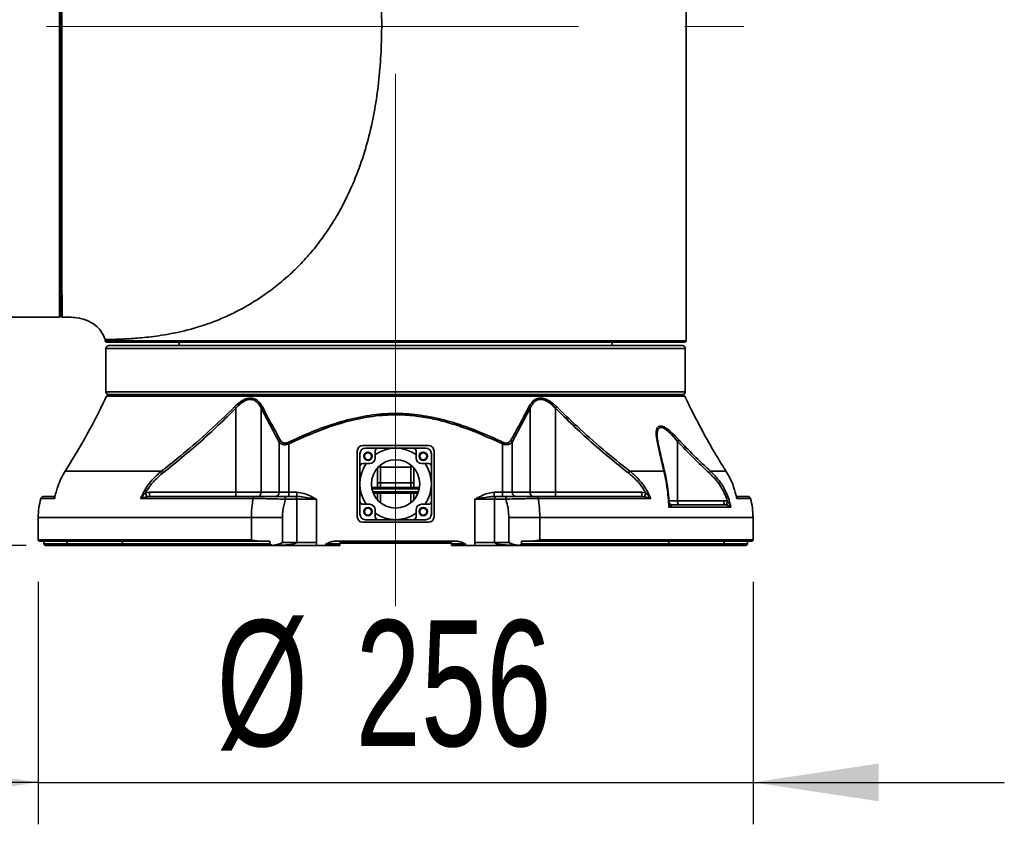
# Model space of a CAD drawing. Header units: millimetres. Extents: x 3 to 614, y 2 to 209.
# Tile 4 of 57: x 68 to 91, y 37 to 56. Entities that reach past the tile are written whole.
import ezdxf

# ---------------------------------------------------------------- set-up
doc = ezdxf.new("R2010")
doc.units = ezdxf.units.MM
doc.linetypes.add('CENTERX2', pattern=[20.32, 12.7, -2.54, 2.54, -2.54])
doc.layers.add('尺寸线', color=5, linetype='Continuous')
doc.styles.add('SLDTEXTSTYLE1', font='TXT', dxfattribs={"width": 0.7})
doc.dimstyles.new('SLDDIMSTYLE0', dxfattribs={"dimtxt": 3, "dimasz": 3, "dimexe": 0, "dimexo": 0.0625, "dimgap": 0.75, "dimtad": 2, "dimdec": 3, "dimlfac": 15, "dimrnd": 1e-09, "dimzin": 12, "dimdsep": 46, "dimtxsty": 'SLDTEXTSTYLE1', "dimsah": 1, "dimcen": 0.09, "dimadec": 0, "dimazin": 3, "dimtfac": 1, "dimtdec": 3, "dimtmove": 0, "dimatfit": 0, "dimfxl": 1, "dimfrac": 2, "dimtolj": 1, "dimtzin": 12, "dimarcsym": 0})

# ---------------------------------------------------------------- blocks, each defined once
blk = doc.blocks.new('_D')
at = {"layer": '尺寸线', "transparency": 16777216}
for p, q in [((38.28, 56.039), (38.28, 62.039)), ((46.926, 56.039), (37.28, 56.039)), ((38.28, 43.659), (38.28, 56.039)), ((67.761, 43.659), (37.28, 43.659)), ((38.28, 43.659), (38.28, 37.659))]:
    blk.add_line(p, q, dxfattribs=at)
for points in [[(38.28, 56.039), (38.73, 59.039), (37.83, 59.039)], [(38.28, 43.659), (37.83, 40.659), (38.73, 40.659)]]:
    blk.add_solid(points, dxfattribs=at)
at = {"layer": '尺寸线', "transparency": 16777216, "insert": (34.413, 45.484), "char_height": 3, "attachment_point": 1, "rotation": 90, "style": 'SLDTEXTSTYLE1'}
blk.add_mtext('185.7', dxfattribs=at)
blk = doc.blocks.new('_D_1')
at = {"layer": '尺寸线', "transparency": 16777216}
for p, q in [((76.581, 66.929), (76.581, 72.597)), ((58.981, 71.597), (52.981, 71.597)), ((58.981, 71.597), (76.581, 71.597)), ((76.581, 71.597), (82.581, 71.597))]:
    blk.add_line(p, q, dxfattribs=at)
for points in [[(58.981, 71.597), (55.981, 72.047), (55.981, 71.147)], [(76.581, 71.597), (79.581, 71.147), (79.581, 72.047)]]:
    blk.add_solid(points, dxfattribs=at)
at = {"layer": '尺寸线', "transparency": 16777216, "insert": (65.162, 75.464), "char_height": 3, "attachment_point": 1, "style": 'SLDTEXTSTYLE1'}
blk.add_mtext('264', dxfattribs=at)
blk = doc.blocks.new('_D_10')
at = {"layer": '尺寸线', "transparency": 16777216}
for p, q in [((68.048, 42.792), (68.048, 37.004)), ((85.114, 42.792), (85.114, 37.004)), ((68.048, 38.004), (62.048, 38.004)), ((68.048, 38.004), (85.114, 38.004)), ((85.114, 38.004), (91.114, 38.004))]:
    blk.add_line(p, q, dxfattribs=at)
for points in [[(68.048, 38.004), (65.048, 38.454), (65.048, 37.554)], [(85.114, 38.004), (88.114, 37.554), (88.114, 38.454)]]:
    blk.add_solid(points, dxfattribs=at)
at = {"layer": '尺寸线', "transparency": 16777216, "char_height": 3, "attachment_point": 1, "style": 'SLDTEXTSTYLE1'}
for s, insert in [('%%c', (72.304, 41.871)), ('256', (75.621, 41.871))]:
    blk.add_mtext(s, dxfattribs=dict(at, insert=insert))

msp = doc.modelspace()

# ---------------------------------------------------------------- linework, layer by layer
at = {"color": 7, "linetype": 'Continuous', "lineweight": 35}
for p, q in [((68.574427, 62.785026), (68.574427, 49.185391)), ((68.581093, 49.140062), (68.581093, 62.938754)), ((68.554427, 49.105391), (68.554427, 62.281141)), ((68.56776, 62.269137), (68.56776, 49.118724)), ((83.514427, 48.538724), (83.514427, 56.440789)), ((68.56776, 49.185391), (68.574427, 49.185391)), ((68.574427, 49.305391), (68.581093, 49.305391)), ((66.814427, 49.105391), (68.554427, 49.105391)), ((69.64776, 48.572057), (69.64776, 48.538724)), ((69.64776, 48.538724), (76.581093, 48.538724)), ((76.581093, 48.505391), (69.681093, 48.505391)), ((71.414427, 48.505391), (71.414427, 48.425391)), ((76.581093, 48.538724), (83.514427, 48.538724)), ((83.481093, 48.505391), (76.581093, 48.505391)), ((81.74776, 48.425391), (81.74776, 48.505391)), ((69.664427, 48.358724), (69.664427, 47.325391)), ((83.49776, 48.358724), (69.664427, 48.358724)), ((69.731093, 48.425391), (83.431093, 48.425391)), ((83.49776, 47.325391), (83.49776, 48.358724)), ((69.664427, 47.325391), (83.49776, 47.325391)), ((83.431093, 47.258724), (69.731093, 47.258724)), ((76.581093, 47.22195), (69.679669, 47.22195)), ((83.482518, 47.22195), (76.581093, 47.22195)), ((83.507848, 47.171726), (83.508571, 47.170152)), ((83.508621, 47.170175), (83.508561, 47.170305)), ((72.732442, 46.960538), (72.764427, 46.928554)), ((72.764427, 44.925391), (72.764427, 46.928554)), ((73.797502, 46.12374), (73.370644, 46.928554)), ((73.370644, 44.925391), (73.370644, 46.928554)), ((79.791542, 46.928554), (79.364684, 46.12374)), ((79.791542, 44.925391), (79.791542, 46.928554)), ((80.429744, 46.960538), (80.39776, 46.928554)), ((80.39776, 44.925391), (80.39776, 46.928554)), ((73.797502, 44.925391), (73.797502, 46.12374)), ((74.010009, 46.116465), (74.028442, 46.077729)), ((79.152178, 46.116465), (79.133744, 46.077729)), ((79.364684, 46.12374), (79.364684, 44.925391)), ((83.31275, 46.141002), (83.31275, 44.725391)), ((74.028442, 46.077729), (74.028442, 44.925391)), ((75.664427, 45.908724), (75.664427, 44.342057)), ((75.72776, 45.845391), (75.72776, 45.545391)), ((77.364427, 46.042057), (75.79776, 46.042057)), ((76.161093, 45.978724), (75.861093, 45.978724)), ((76.094427, 45.826342), (76.094427, 45.912057)), ((76.581093, 45.978724), (76.161093, 45.978724)), ((77.001093, 45.978724), (76.581093, 45.978724)), ((77.001093, 45.978724), (77.301093, 45.978724)), ((77.06776, 45.826342), (77.06776, 45.912057)), ((77.434427, 45.845391), (77.434427, 45.545391)), ((77.49776, 44.342057), (77.49776, 45.908724)), ((79.133744, 44.925391), (79.133744, 46.077729)), ((75.794427, 45.612057), (75.880141, 45.612057)), ((75.880141, 45.612057), (75.961093, 45.612057)), ((76.094427, 45.745391), (76.094427, 45.826342)), ((77.06776, 45.745391), (77.06776, 45.826342)), ((77.282045, 45.612057), (77.201093, 45.612057)), ((77.36776, 45.612057), (77.282045, 45.612057)), ((68.693237, 45.430915), (70.990097, 45.430915)), ((70.990097, 45.430915), (71.024474, 45.386694)), ((75.72776, 45.545391), (75.72776, 45.125391)), ((76.217652, 45.559667), (76.217633, 45.528267)), ((76.217633, 45.528267), (76.944554, 45.528267)), ((76.944554, 45.528267), (76.944532, 45.563769)), ((77.434427, 45.125391), (77.434427, 45.545391)), ((82.17209, 45.430915), (82.137713, 45.386694)), ((82.17209, 45.430915), (82.986236, 45.430915)), ((83.011832, 45.404343), (83.008792, 45.416727)), ((84.097266, 45.430915), (84.46895, 45.430915)), ((76.14776, 45.151143), (76.218818, 45.151143)), ((76.14776, 45.038724), (76.14776, 45.151143)), ((76.943369, 45.151143), (76.218818, 45.151143)), ((76.218818, 45.151143), (76.218818, 45.038724)), ((76.943369, 45.151143), (77.014427, 45.151143)), ((76.943369, 45.038724), (76.943369, 45.151143)), ((77.014427, 45.151143), (77.014427, 45.038724)), ((70.609566, 44.911825), (70.70339, 44.925391)), ((70.637417, 44.819964), (70.609566, 44.911825)), ((70.70339, 44.825391), (70.70339, 44.925391)), ((70.70339, 44.925391), (72.764427, 44.925391)), ((72.764427, 44.825391), (72.764427, 44.925391)), ((72.764427, 44.925391), (73.370644, 44.925391)), ((73.370644, 44.925391), (73.797502, 44.925391)), ((73.797502, 44.925391), (74.028442, 44.925391)), ((74.028442, 44.825391), (74.028442, 44.925391)), ((74.028442, 44.925391), (74.225094, 44.925391)), ((74.225094, 44.825391), (74.225094, 44.925391)), ((75.72776, 45.125391), (75.72776, 44.705391)), ((76.010976, 45.038724), (77.15121, 45.038724)), ((77.145136, 45.005391), (76.01705, 45.005391)), ((76.035474, 44.938724), (77.126712, 44.938724)), ((77.114145, 44.905391), (76.048041, 44.905391)), ((76.14776, 44.744909), (76.14776, 44.905391)), ((76.218818, 44.905391), (76.218818, 44.676725)), ((76.943369, 44.676725), (76.943369, 44.905391)), ((77.014427, 44.905391), (77.014427, 44.744909)), ((77.434427, 44.705391), (77.434427, 45.125391)), ((78.937092, 44.825391), (78.937092, 44.925391)), ((78.937092, 44.925391), (79.133744, 44.925391)), ((79.133744, 44.825391), (79.133744, 44.925391)), ((79.133744, 44.925391), (79.364684, 44.925391)), ((79.364684, 44.925391), (79.791542, 44.925391)), ((79.791542, 44.925391), (80.39776, 44.925391)), ((80.39776, 44.825391), (80.39776, 44.925391)), ((80.39776, 44.925391), (82.458797, 44.925391)), ((82.458797, 44.825391), (82.458797, 44.925391)), ((82.458797, 44.925391), (82.552621, 44.911825)), ((82.524769, 44.819964), (82.552621, 44.911825)), ((68.436625, 44.77678), (68.110049, 44.77678)), ((68.174225, 44.825391), (68.436857, 44.825391)), ((68.428149, 44.819964), (68.436857, 44.825391)), ((68.436857, 44.825391), (68.441575, 44.825539)), ((73.177555, 44.77678), (70.491519, 44.77678)), ((70.70339, 44.825391), (70.637417, 44.819964)), ((70.70339, 44.825391), (73.20334, 44.825391)), ((73.90629, 44.825391), (74.172024, 44.825391)), ((74.219164, 44.758724), (73.953431, 44.758724)), ((74.172024, 44.825391), (74.225094, 44.825391)), ((74.219164, 43.725391), (74.219164, 44.758724)), ((74.690569, 44.758724), (74.219164, 44.758724)), ((74.690569, 44.758724), (74.690569, 43.725391)), ((75.72776, 44.405391), (75.72776, 44.705391)), ((77.434427, 44.405391), (77.434427, 44.705391)), ((78.943022, 44.758724), (78.471618, 44.758724)), ((78.471618, 43.725391), (78.471618, 44.758724)), ((78.937092, 44.825391), (78.90566, 44.822952)), ((78.937092, 44.825391), (78.990162, 44.825391)), ((78.943022, 44.758724), (78.943022, 43.725391)), ((79.208756, 44.758724), (78.943022, 44.758724)), ((78.990162, 44.825391), (79.255896, 44.825391)), ((79.958847, 44.825391), (82.458797, 44.825391)), ((82.670667, 44.77678), (79.984631, 44.77678)), ((82.524769, 44.819964), (82.458797, 44.825391)), ((83.105917, 44.725391), (83.31275, 44.725391)), ((83.113245, 44.684068), (83.112745, 44.690641)), ((83.31275, 44.725391), (84.416121, 44.725391)), ((84.72533, 44.825391), (84.721823, 44.825473)), ((84.72533, 44.825391), (84.987962, 44.825391)), ((84.72533, 44.825391), (84.734037, 44.819964)), ((85.052137, 44.77678), (84.725562, 44.77678)), ((75.794427, 44.638724), (75.880141, 44.638724)), ((75.880141, 44.638724), (75.961093, 44.638724)), ((76.094427, 44.505391), (76.094427, 44.424439)), ((77.06776, 44.505391), (77.06776, 44.424439)), ((77.282045, 44.638724), (77.201093, 44.638724)), ((77.36776, 44.638724), (77.282045, 44.638724)), ((84.583208, 44.568446), (83.104078, 44.568446)), ((83.187869, 44.625391), (84.446191, 44.625391)), ((68.04776, 44.325391), (68.04776, 43.792057)), ((68.04776, 44.325391), (73.138057, 44.325391)), ((73.878449, 44.325391), (73.138057, 44.325391)), ((73.138057, 43.792057), (73.138057, 44.325391)), ((73.878449, 44.325391), (73.878449, 43.725391)), ((75.79776, 44.208724), (77.364427, 44.208724)), ((76.161093, 44.272057), (75.861093, 44.272057)), ((76.094427, 44.424439), (76.094427, 44.338724)), ((76.161093, 44.272057), (76.581093, 44.272057)), ((76.581093, 44.272057), (77.001093, 44.272057)), ((77.001093, 44.272057), (77.301093, 44.272057)), ((77.06776, 44.424439), (77.06776, 44.338724)), ((79.283738, 43.725391), (79.283738, 44.325391)), ((79.283738, 44.325391), (80.024129, 44.325391)), ((80.024129, 44.325391), (80.024129, 43.792057)), ((80.024129, 44.325391), (85.114427, 44.325391)), ((85.114427, 43.792057), (85.114427, 44.325391)), ((68.04776, 43.792057), (73.138057, 43.792057)), ((73.350591, 43.758724), (68.081093, 43.758724)), ((68.181093, 43.758724), (68.181093, 43.692057)), ((73.574042, 43.758724), (73.350591, 43.758724)), ((73.574042, 43.692057), (73.574042, 43.758724)), ((78.026652, 43.758724), (75.135535, 43.758724)), ((79.588145, 43.758724), (79.588145, 43.692057)), ((79.811596, 43.758724), (79.588145, 43.758724)), ((85.081093, 43.758724), (79.811596, 43.758724)), ((80.024129, 43.792057), (85.114427, 43.792057)), ((84.981093, 43.692057), (84.981093, 43.758724)), ((68.181093, 43.692057), (68.214427, 43.658724)), ((68.181093, 43.692057), (68.732041, 43.692057)), ((68.76128, 43.658724), (68.214427, 43.658724)), ((68.732041, 43.692057), (68.76128, 43.658724)), ((70.065374, 43.692057), (68.732041, 43.692057)), ((68.76128, 43.658724), (70.094614, 43.658724)), ((70.094614, 43.658724), (70.065374, 43.692057)), ((70.065374, 43.692057), (73.574042, 43.692057)), ((73.626041, 43.658724), (70.094614, 43.658724)), ((73.626233, 43.658724), (73.574042, 43.692057)), ((73.626041, 43.658724), (73.626233, 43.658724)), ((73.653479, 43.658724), (73.626041, 43.658724)), ((73.878449, 43.725391), (74.219164, 43.725391)), ((74.690569, 43.725391), (74.219164, 43.725391)), ((74.914427, 43.658724), (74.686275, 43.658724)), ((74.914427, 43.658724), (74.914427, 43.692057)), ((75.24776, 43.692057), (74.914427, 43.692057)), ((75.24776, 43.658724), (74.914427, 43.658724)), ((75.24776, 43.692057), (75.24776, 43.658724)), ((77.911356, 43.712057), (75.250831, 43.712057)), ((75.256692, 43.725391), (77.905495, 43.725391)), ((78.24776, 43.692057), (77.914427, 43.692057)), ((77.914427, 43.658724), (77.914427, 43.692057)), ((78.24776, 43.658724), (77.914427, 43.658724)), ((78.24776, 43.692057), (78.24776, 43.658724)), ((78.475912, 43.658724), (78.24776, 43.658724)), ((78.943022, 43.725391), (78.471618, 43.725391)), ((78.943022, 43.725391), (79.283738, 43.725391)), ((79.536145, 43.658724), (79.508707, 43.658724)), ((79.588145, 43.692057), (79.535954, 43.658724)), ((79.535954, 43.658724), (79.536145, 43.658724)), ((83.067573, 43.658724), (79.536145, 43.658724)), ((79.588145, 43.692057), (83.096812, 43.692057)), ((83.096812, 43.692057), (83.067573, 43.658724)), ((83.067573, 43.658724), (84.400906, 43.658724)), ((84.430146, 43.692057), (83.096812, 43.692057)), ((84.400906, 43.658724), (84.430146, 43.692057)), ((84.94776, 43.658724), (84.400906, 43.658724)), ((84.430146, 43.692057), (84.981093, 43.692057)), ((84.94776, 43.658724), (84.981093, 43.692057))]:
    msp.add_line(p, q, dxfattribs=at)
at = {"color": 7, "linetype": 'Continuous', "lineweight": 35, "flags": 128}
for points in [[(73.177555, 44.77678), (73.179063, 44.786898), (73.181208, 44.796278), (73.183933, 44.804674), (73.187166, 44.811866), (73.190823, 44.817665), (73.194809, 44.821919), (73.199017, 44.824517), (73.20334, 44.825391)], [(79.984631, 44.77678), (79.983123, 44.786898), (79.980978, 44.796278), (79.978254, 44.804674), (79.97502, 44.811866), (79.971363, 44.817665), (79.967378, 44.821919), (79.963169, 44.824517), (79.958847, 44.825391)], [(83.31275, 44.725391), (83.313328, 44.705882), (83.315039, 44.687122), (83.317818, 44.669834), (83.321558, 44.65468), (83.326115, 44.642244), (83.331314, 44.633003), (83.336955, 44.627312), (83.342821, 44.625391)], [(84.416121, 44.725391), (84.416698, 44.705882), (84.41841, 44.687122), (84.421188, 44.669834), (84.424928, 44.65468), (84.429485, 44.642244), (84.434684, 44.633003), (84.440325, 44.627312), (84.446191, 44.625391)], [(84.734037, 44.819964), (84.721869, 44.825446), (84.720406, 44.826308)]]:
    msp.add_lwpolyline(points, dxfattribs=at)
at = {"color": 7, "linetype": 'Continuous', "lineweight": 35}
for centre, radius in [((75.921127, 45.785357), 0.1), ((75.921127, 45.785357), 0.083333), ((77.24106, 45.785357), 0.1), ((77.24106, 45.785357), 0.083333), ((76.581093, 45.125391), 0.576667), ((75.921127, 44.465424), 0.1), ((75.921127, 44.465424), 0.083333), ((77.24106, 44.465424), 0.1), ((77.24106, 44.465424), 0.083333)]:
    msp.add_circle(centre, radius, dxfattribs=at)
for centre, radius, start, end in [((68.614427, 49.140088), 0.033333, 179.9109819, 272.0201227), ((68.554427, 49.118724), 0.013333, 270, 360), ((69.681093, 48.538724), 0.033333, 180, 270), ((83.481093, 48.538724), 0.033333, 270, 0), ((69.731093, 48.358724), 0.066667, 90, 180), ((83.431093, 48.358724), 0.066667, 0, 90), ((69.731093, 47.325391), 0.066667, 180, 270), ((69.739258, 47.192057), 0.066667, 90, 153.3595392), ((83.422929, 47.192057), 0.066667, 26.6404608, 90), ((83.431093, 47.325391), 0.066667, 270, 0), ((62.23102, 50.958537), 8.333333, 332.9733227, 333.3595392), ((90.931166, 50.958537), 8.333333, 206.6404608, 207.0275223), ((73.44367, 46.888378), 0.083348, 120.0296611, 151.1822173), ((79.718516, 46.888378), 0.083348, 28.8177827, 59.9703389), ((73.874616, 46.085507), 0.086072, 117.1251383, 153.6275482), ((79.287571, 46.085507), 0.086072, 26.3724518, 62.8748617), ((82.803935, 46.145824), 0.03709, 11.9037809, 64.2657003), ((82.80864, 46.148221), 0.032022, 346.9708428, 9.4437957), ((83.222755, 46.239466), 0.133396, 312.4268294, 333.1589998), ((75.79776, 45.908724), 0.133333, 90, 180), ((75.861093, 45.845391), 0.133333, 90, 180), ((76.581093, 45.125391), 0.853333, 55.2279798, 124.7720202), ((76.161093, 45.912057), 0.066667, 90, 180), ((77.001093, 45.912057), 0.066667, 0, 90), ((77.301093, 45.845391), 0.133333, 0, 90), ((77.364427, 45.908724), 0.133333, 0, 90), ((76.581093, 45.125391), 0.853333, 145.2279798, 214.7720202), ((75.794427, 45.545391), 0.066667, 90, 180), ((75.961093, 45.745391), 0.133333, 270, 0), ((77.201093, 45.745391), 0.133333, 180, 270), ((76.581093, 45.125391), 0.853333, 325.2279798, 34.7720202), ((77.36776, 45.545391), 0.066667, 0, 90), ((76.213733, 45.614786), 0.086606, 244.6827258, 272.5807035), ((76.948453, 45.614786), 0.086606, 267.4192965, 295.3172742), ((82.969973, 45.390745), 0.043337, 18.1714556, 67.9594403), ((82.975268, 45.393845), 0.037362, 348.9659563, 16.1866791), ((83.990179, 45.46443), 0.112209, 316.1497861, 342.6216119), ((73.276825, 44.919141), 0.094027, 274.4019497, 3.811261), ((73.703683, 44.919141), 0.094027, 274.4019497, 3.811261), ((79.458504, 44.919141), 0.094027, 176.188739, 265.5980503), ((79.885362, 44.919141), 0.094027, 176.188739, 265.5980503), ((69.714427, 44.325391), 1.666667, 164.286139, 180), ((68.174225, 44.758724), 0.066667, 90, 164.286139), ((73.894505, 44.767057), 0.059512, 351.950533, 78.5782463), ((74.160239, 44.767057), 0.059512, 351.950533, 78.5782463), ((75.794427, 44.705391), 0.066667, 180, 270), ((77.36776, 44.705391), 0.066667, 270, 0), ((79.001948, 44.767057), 0.059512, 101.4217537, 188.049467), ((79.267682, 44.767057), 0.059512, 101.4217537, 188.049467), ((84.620941, 44.648616), 0.129621, 152.562423, 193.4022483), ((84.987962, 44.758724), 0.066667, 15.713861, 90), ((83.44776, 44.325391), 1.666667, 360, 15.713861), ((75.961093, 44.505391), 0.133333, 0, 90), ((77.201093, 44.505391), 0.133333, 90, 180), ((83.196523, 44.702575), 0.086974, 211.0491583, 254.9821134), ((75.79776, 44.342057), 0.133333, 180, 270), ((75.861093, 44.405391), 0.133333, 180, 270), ((76.581093, 45.125391), 0.853333, 235.2279798, 304.7720202), ((76.161093, 44.338724), 0.066667, 180, 270), ((77.001093, 44.338724), 0.066667, 270, 0), ((77.301093, 44.405391), 0.133333, 270, 0), ((77.364427, 44.342057), 0.133333, 270, 0), ((68.081093, 43.792057), 0.033333, 180, 270), ((75.314427, 43.692057), 0.066667, 90, 180), ((77.84776, 43.692057), 0.066667, 0, 90), ((85.081093, 43.792057), 0.033333, 270, 360)]:
    msp.add_arc(centre, radius, start, end, dxfattribs=at)
for centre, major_axis, ratio, start_param, end_param in [((73.653479, 43.725391), (0.565685, 0), 0.11785113, 4.71238898, 6.283185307), ((73.653479, 43.725391), (-1.03709, 0), 0.707106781, 3.050557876, 3.141592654), ((79.508707, 43.725391), (-1.03709, 0), 0.707106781, 0, 0.091034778), ((79.508707, 43.725391), (0.565685, 0), 0.11785113, 3.141592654, 4.71238898)]:
    msp.add_ellipse(centre, major_axis=major_axis, ratio=ratio, start_param=start_param, end_param=end_param, dxfattribs=at)
for points, knots in [([(68.614362, 62.971092), (68.614381, 62.962341), (68.614419, 62.944643), (68.614754, 62.805421), (68.61518, 62.58511), (68.615318, 62.283955), (68.614805, 61.90615), (68.613603, 61.452626), (68.612517, 60.93094), (68.612132, 60.347209), (68.612571, 59.706773), (68.613135, 59.020048), (68.613696, 58.295755), (68.614092, 57.542084), (68.614381, 56.769621), (68.614488, 55.988892), (68.614323, 55.209862), (68.613908, 54.442272), (68.613326, 53.694827), (68.612596, 52.977956), (68.611935, 52.299611), (68.611504, 51.666129), (68.611785, 51.088168), (68.612637, 50.571606), (68.613671, 50.12379), (68.61441, 49.752774), (68.614847, 49.460479), (68.615112, 49.266525), (68.615339, 49.155106), (68.615484, 49.111632), (68.615503, 49.107939), (68.615509, 49.106746)], [0, 0, 0, 0, 0.035700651, 0.072195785, 0.10781516, 0.143546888, 0.179168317, 0.214928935, 0.250803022, 0.286560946, 0.322402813, 0.358360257, 0.394203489, 0.430068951, 0.466049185, 0.5019151, 0.537639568, 0.573476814, 0.609200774, 0.644849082, 0.680609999, 0.716257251, 0.752131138, 0.788121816, 0.823997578, 0.859854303, 0.895825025, 0.93168117, 0.95925496, 0.986828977, 1, 1, 1, 1]), ([(69.64776, 48.572057), (69.647765, 48.572057), (69.64785, 48.572057), (69.651698, 48.57206), (69.663913, 48.572074), (69.679942, 48.572102), (69.704961, 48.57221), (69.746706, 48.572503), (69.806065, 48.57325), (69.874832, 48.57458), (69.953897, 48.57669), (70.042613, 48.579869), (70.162639, 48.585375), (70.317455, 48.59473), (70.517768, 48.611205), (70.741316, 48.635268), (70.988002, 48.669335), (71.256877, 48.71631), (71.544566, 48.778866), (71.848747, 48.860583), (72.168588, 48.966734), (72.498464, 49.09975), (72.835093, 49.261746), (73.172021, 49.452759), (73.503983, 49.671989), (73.827793, 49.919652), (74.139778, 50.195449), (74.435317, 50.497253), (74.711427, 50.824489), (74.965266, 51.17494), (75.232973, 51.604911), (75.4985, 52.122258), (75.740916, 52.724865), (75.932446, 53.349202), (76.07316, 53.979086), (76.171008, 54.624802), (76.228935, 55.271902), (76.25182, 55.927705), (76.244875, 56.584408), (76.204795, 57.234374), (76.126652, 57.884521), (76.007271, 58.520246), (75.838916, 59.155697), (75.617834, 59.772975), (75.362464, 60.34227), (75.157422, 60.684804), (75.064928, 60.83932)], [0, 0, 0, 0, 0.000914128, 0.014543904, 0.025058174, 0.032456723, 0.043025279, 0.058965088, 0.074383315, 0.088745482, 0.102399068, 0.117155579, 0.130700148, 0.152925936, 0.174474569, 0.195600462, 0.217748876, 0.239407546, 0.260677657, 0.282685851, 0.304169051, 0.325742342, 0.347693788, 0.369275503, 0.390608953, 0.412220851, 0.43373294, 0.455169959, 0.476767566, 0.498478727, 0.520146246, 0.552490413, 0.585031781, 0.61667741, 0.649490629, 0.68087867, 0.713683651, 0.745995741, 0.77836995, 0.81125781, 0.842732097, 0.875636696, 0.90732591, 0.940347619, 0.973091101, 1, 1, 1, 1]), ([(68.615378, 49.10384), (68.733273, 49.104351), (68.936181, 49.10523), (69.210607, 49.034769), (69.405641, 48.926584), (69.560031, 48.771831), (69.615591, 48.645311), (69.64776, 48.572057)], [0, 0, 0, 0, 0.281594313, 0.484647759, 0.671791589, 0.80996949, 1, 1, 1, 1]), ([(69.654341, 47.171731), (69.653208, 47.169261), (69.650502, 47.163361), (69.617493, 47.091563), (69.577495, 47.009912), (69.553308, 46.960538)], [0, 0, 0, 0, 0.2217038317, 0.5293579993, 1, 1, 1, 1]), ([(69.653736, 47.170547), (69.653753, 47.170585), (69.653774, 47.17063), (69.653716, 47.170504), (69.653708, 47.170486)], [0, 0, 0, 0, 0.854457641, 1, 1, 1, 1]), ([(72.732442, 46.960538), (72.779254, 47.003782), (72.86341, 47.081526), (72.995203, 47.154598), (73.110083, 47.17942), (73.214376, 47.162411), (73.322478, 47.092721), (73.372008, 47.010349), (73.401959, 46.960538)], [0, 0, 0, 0, 0.203999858, 0.366744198, 0.488701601, 0.610997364, 0.764766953, 1, 1, 1, 1]), ([(73.370644, 46.928554), (73.344004, 46.978507), (73.300407, 47.060258), (73.202555, 47.131736), (73.107133, 47.149274), (73.001879, 47.123707), (72.881981, 47.049142), (72.80673, 46.971949), (72.764427, 46.928554)], [0, 0, 0, 0, 0.239514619, 0.391975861, 0.510953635, 0.629850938, 0.791912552, 1, 1, 1, 1]), ([(79.760228, 46.960538), (79.785808, 47.003782), (79.831794, 47.081526), (79.929806, 47.154598), (80.03331, 47.17942), (80.1454, 47.162411), (80.285547, 47.092721), (80.375406, 47.010349), (80.429744, 46.960538)], [0, 0, 0, 0, 0.2039998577, 0.3667441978, 0.4887016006, 0.6109973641, 0.7647669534, 1, 1, 1, 1]), ([(80.39776, 46.928554), (80.348747, 46.978507), (80.268534, 47.060258), (80.140591, 47.131736), (80.037821, 47.149274), (79.943279, 47.123707), (79.854939, 47.049142), (79.814357, 46.971949), (79.791542, 46.928554)], [0, 0, 0, 0, 0.239514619, 0.391975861, 0.510953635, 0.629850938, 0.791912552, 1, 1, 1, 1]), ([(83.608879, 46.960538), (83.588031, 47.00295), (83.550553, 47.079196), (83.518881, 47.147716), (83.514345, 47.157593), (83.513407, 47.159637)], [0, 0, 0, 0, 0.498553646, 0.896283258, 1, 1, 1, 1]), ([(69.553308, 46.960538), (69.537678, 46.929354), (69.459525, 46.773424), (69.2814, 46.43101), (69.01304, 45.945158), (68.799907, 45.602441), (68.693237, 45.430915)], [0, 0, 0, 0, 0.057475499, 0.287396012, 0.643349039, 1, 1, 1, 1]), ([(70.990097, 45.430915), (71.025218, 45.458151), (71.200839, 45.594344), (71.587236, 45.907819), (72.137799, 46.385913), (72.534107, 46.768879), (72.732442, 46.960538)], [0, 0, 0, 0, 0.057475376, 0.287401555, 0.643374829, 1, 1, 1, 1]), ([(72.764427, 46.928554), (72.486946, 46.658555), (71.930943, 46.117542), (71.327008, 45.630614), (71.024474, 45.386694)], [0, 0, 0, 0, 0.499062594, 1, 1, 1, 1]), ([(73.401959, 46.960538), (73.418, 46.92936), (73.498209, 46.773459), (73.641283, 46.504185), (73.771917, 46.27395), (73.835373, 46.162111)], [0, 0, 0, 0, 0.113907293, 0.569573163, 1, 1, 1, 1]), ([(74.010009, 46.116465), (74.194727, 46.200386), (74.564924, 46.368574), (75.138335, 46.57674), (75.727052, 46.732346), (76.316068, 46.813296), (76.896849, 46.805449), (77.458447, 46.725218), (77.860985, 46.621193), (78.217189, 46.506377), (78.604525, 46.365008), (78.945989, 46.210041), (79.152178, 46.116465)], [0, 0, 0, 0, 0.11339651, 0.227260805, 0.340593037, 0.453260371, 0.558485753, 0.664226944, 0.769693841, 0.790439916, 0.873459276, 1, 1, 1, 1]), ([(79.326814, 46.162111), (79.343686, 46.191526), (79.428055, 46.338611), (79.573914, 46.601993), (79.699314, 46.843315), (79.760228, 46.960538)], [0, 0, 0, 0, 0.113907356, 0.569576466, 1, 1, 1, 1]), ([(82.137713, 45.386694), (81.836334, 45.62965), (81.232367, 46.116537), (80.676333, 46.657521), (80.39776, 46.928554)], [0, 0, 0, 0, 0.498999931, 1, 1, 1, 1]), ([(80.429744, 46.960538), (80.461412, 46.929354), (80.619763, 46.773424), (80.980692, 46.43101), (81.524454, 45.945158), (81.95607, 45.602441), (82.17209, 45.430915)], [0, 0, 0, 0, 0.057475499, 0.287396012, 0.643349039, 1, 1, 1, 1]), ([(84.46895, 45.430915), (84.451604, 45.458151), (84.36487, 45.594344), (84.174087, 45.907819), (83.902348, 46.385913), (83.706761, 46.768879), (83.608879, 46.960538)], [0, 0, 0, 0, 0.057475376, 0.287401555, 0.643374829, 1, 1, 1, 1]), ([(79.133744, 46.077729), (78.947852, 46.163419), (78.575314, 46.335146), (78.060085, 46.525314), (77.595766, 46.655798), (77.183718, 46.736407), (76.761068, 46.776967), (76.277469, 46.773485), (75.743376, 46.700819), (75.162007, 46.547387), (74.589613, 46.336536), (74.215539, 46.164016), (74.028442, 46.077729)], [0, 0, 0, 0, 0.115071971, 0.230610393, 0.308349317, 0.386059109, 0.46637383, 0.546678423, 0.657494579, 0.768424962, 0.884175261, 1, 1, 1, 1]), ([(82.82004, 46.179236), (82.813618, 46.216956), (82.800789, 46.292305), (82.803409, 46.393982), (82.82846, 46.472398), (82.882437, 46.51172), (82.957379, 46.503006), (83.062587, 46.445891), (83.193063, 46.335838), (83.292121, 46.231528), (83.341779, 46.179236)], [0, 0, 0, 0, 0.118752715, 0.237221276, 0.361631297, 0.466827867, 0.572645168, 0.669458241, 0.83429642, 1, 1, 1, 1]), ([(83.31275, 46.141002), (83.267456, 46.193537), (83.177958, 46.297344), (83.058749, 46.408843), (82.962246, 46.467187), (82.893319, 46.476295), (82.84527, 46.435453), (82.824615, 46.371111), (82.825335, 46.318166), (82.825577, 46.300338)], [0, 0, 0, 0, 0.206314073, 0.407662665, 0.523238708, 0.647934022, 0.772767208, 0.923485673, 1, 1, 1, 1]), ([(74.028442, 46.077729), (74.010413, 46.072295), (73.973846, 46.061275), (73.919679, 46.059257), (73.868118, 46.069343), (73.82596, 46.09126), (73.806443, 46.113535), (73.797502, 46.12374)], [0, 0, 0, 0, 0.191396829, 0.38818194, 0.569786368, 0.802902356, 1, 1, 1, 1]), ([(73.835373, 46.162111), (73.842092, 46.152047), (73.856457, 46.13053), (73.888266, 46.108397), (73.927709, 46.098108), (73.969347, 46.10026), (73.996488, 46.111077), (74.010009, 46.116465)], [0, 0, 0, 0, 0.207054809, 0.442642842, 0.620115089, 0.810757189, 1, 1, 1, 1]), ([(79.364684, 46.12374), (79.352091, 46.110054), (79.329456, 46.085454), (79.27989, 46.065121), (79.228416, 46.058799), (79.178628, 46.06364), (79.147468, 46.073421), (79.133744, 46.077729)], [0, 0, 0, 0, 0.267771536, 0.481284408, 0.66718766, 0.853425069, 1, 1, 1, 1]), ([(79.152178, 46.116465), (79.162476, 46.112198), (79.185581, 46.102625), (79.223655, 46.097641), (79.263099, 46.104093), (79.30083, 46.124862), (79.317411, 46.148631), (79.326814, 46.162111)], [0, 0, 0, 0, 0.145466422, 0.3263800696, 0.5070720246, 0.7204484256, 1, 1, 1, 1]), ([(82.986236, 45.430915), (82.979207, 45.460087), (82.944058, 45.605973), (82.887916, 45.852118), (82.840883, 46.078785), (82.82004, 46.179236)], [0, 0, 0, 0, 0.122175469, 0.61097972, 1, 1, 1, 1]), ([(82.841553, 46.153857), (82.838174, 46.168516), (82.827887, 46.213135), (82.822435, 46.263562), (82.823911, 46.293461), (82.824247, 46.300283)], [0, 0, 0, 0, 0.274103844, 0.834354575, 1, 1, 1, 1]), ([(82.839837, 46.141002), (82.867592, 46.011013), (82.921426, 45.758876), (82.978721, 45.523591), (83.006477, 45.409607)], [0, 0, 0, 0, 0.515549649, 1, 1, 1, 1]), ([(84.071099, 45.386694), (83.940897, 45.507947), (83.680244, 45.750683), (83.435326, 46.010813), (83.31275, 46.141002)], [0, 0, 0, 0, 0.499522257, 1, 1, 1, 1]), ([(83.341779, 46.179236), (83.371368, 46.147486), (83.519339, 45.988707), (83.76827, 45.735678), (83.996239, 45.524501), (84.097266, 45.430915)], [0, 0, 0, 0, 0.12217551, 0.610981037, 1, 1, 1, 1]), ([(68.693237, 45.430915), (68.65979, 45.375352), (68.592123, 45.262942), (68.520976, 45.088618), (68.469176, 44.92478), (68.447991, 44.828457), (68.436625, 44.77678)], [0, 0, 0, 0, 0.307782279, 0.622681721, 0.797566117, 1, 1, 1, 1]), ([(70.491519, 44.77678), (70.535815, 44.871769), (70.608148, 45.026883), (70.779589, 45.246807), (70.909772, 45.360664), (70.990097, 45.430915)], [0, 0, 0, 0, 0.376973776, 0.615586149, 1, 1, 1, 1]), ([(71.024474, 45.386694), (70.961271, 45.333408), (70.833398, 45.225599), (70.697898, 45.060958), (70.632195, 44.950031), (70.609566, 44.911825)], [0, 0, 0, 0, 0.39050165, 0.790072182, 1, 1, 1, 1]), ([(76.14776, 45.151143), (76.14776, 45.219227), (76.14776, 45.346447), (76.14776, 45.452785), (76.14776, 45.502215)], [0, 0, 0, 0, 0.535165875, 1, 1, 1, 1]), ([(76.217633, 45.528267), (76.217738, 45.51371), (76.218159, 45.455616), (76.218688, 45.330472), (76.218774, 45.210918), (76.218818, 45.151143)], [0, 0, 0, 0, 0.143234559, 0.571634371, 1, 1, 1, 1]), ([(76.943369, 45.151143), (76.943374, 45.1709), (76.943395, 45.250237), (76.943673, 45.388914), (76.94426, 45.481815), (76.944554, 45.528267)], [0, 0, 0, 0, 0.142211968, 0.571086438, 1, 1, 1, 1]), ([(77.014427, 45.492755), (77.014427, 45.466436), (77.014427, 45.387091), (77.014427, 45.262426), (77.014427, 45.173331), (77.014427, 45.151143)], [0, 0, 0, 0, 0.271520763, 0.81858886, 1, 1, 1, 1]), ([(82.552621, 44.911825), (82.529992, 44.950032), (82.465317, 45.059231), (82.330217, 45.224121), (82.202417, 45.33205), (82.137713, 45.386694)], [0, 0, 0, 0, 0.20992675, 0.59999014, 1, 1, 1, 1]), ([(82.17209, 45.430915), (82.237044, 45.375352), (82.368455, 45.262942), (82.506707, 45.088618), (82.607385, 44.92478), (82.648571, 44.828457), (82.670667, 44.77678)], [0, 0, 0, 0, 0.307782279, 0.622681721, 0.797566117, 1, 1, 1, 1]), ([(83.104078, 44.568446), (83.09969, 44.647904), (83.090774, 44.809351), (83.069179, 44.997965), (83.044964, 45.15926), (83.019707, 45.296009), (82.997445, 45.385737), (82.986236, 45.430915)], [0, 0, 0, 0, 0.240000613, 0.487650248, 0.614183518, 0.805742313, 1, 1, 1, 1]), ([(83.011939, 45.386694), (83.024967, 45.329639), (83.051347, 45.214108), (83.086804, 44.989113), (83.102075, 44.809036), (83.110615, 44.708343)], [0, 0, 0, 0, 0.300754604, 0.609007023, 1, 1, 1, 1]), ([(84.5059, 44.708343), (84.468281, 44.80904), (84.40175, 44.987128), (84.246089, 45.212439), (84.129938, 45.328102), (84.071099, 45.386694)], [0, 0, 0, 0, 0.390991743, 0.691489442, 1, 1, 1, 1]), ([(84.097266, 45.430915), (84.156838, 45.371458), (84.277459, 45.251071), (84.399921, 45.068625), (84.486495, 44.896929), (84.545952, 44.742534), (84.570723, 44.626785), (84.583208, 44.568446)], [0, 0, 0, 0, 0.2528881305, 0.5120402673, 0.6511381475, 0.8241717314, 1, 1, 1, 1]), ([(84.725562, 44.77678), (84.702776, 44.871769), (84.665567, 45.026883), (84.577342, 45.246807), (84.51031, 45.360664), (84.46895, 45.430915)], [0, 0, 0, 0, 0.376973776, 0.615586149, 1, 1, 1, 1]), ([(70.491519, 44.77678), (70.491634, 44.776955), (70.509016, 44.803598), (70.544842, 44.851851), (70.5891, 44.892861), (70.609566, 44.911825)], [0, 0, 0, 0, 0.00355419, 0.539227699, 1, 1, 1, 1]), ([(74.225094, 44.925391), (74.279037, 44.919383), (74.38852, 44.907188), (74.54152, 44.838662), (74.640329, 44.785972), (74.690209, 44.758919), (74.690569, 44.758724)], [0, 0, 0, 0, 0.324553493, 0.658718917, 0.997535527, 1, 1, 1, 1]), ([(78.471618, 44.758724), (78.471978, 44.758919), (78.521356, 44.785699), (78.620159, 44.838389), (78.773098, 44.907113), (78.88315, 44.919379), (78.937092, 44.925391)], [0, 0, 0, 0, 0.002464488, 0.33784706, 0.675444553, 1, 1, 1, 1]), ([(82.552621, 44.911825), (82.572584, 44.893364), (82.61688, 44.852403), (82.652794, 44.804176), (82.670553, 44.776955), (82.670667, 44.77678)], [0, 0, 0, 0, 0.4490762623, 0.9964458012, 1, 1, 1, 1]), ([(68.436625, 44.77678), (68.436586, 44.776845), (68.430592, 44.786854), (68.422962, 44.803742), (68.426554, 44.814976), (68.428149, 44.819964)], [0, 0, 0, 0, 0.003637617, 0.557616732, 1, 1, 1, 1]), ([(68.445879, 44.824135), (68.442045, 44.808867), (68.438169, 44.793434), (68.436641, 44.776955), (68.436625, 44.77678)], [0, 0, 0, 0, 0.989341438, 1, 1, 1, 1]), ([(68.445255, 44.829039), (68.445312, 44.829266), (68.446013, 44.832083), (68.443069, 44.828695), (68.440361, 44.825581)], [0, 0, 0, 0, 0.0805389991, 1, 1, 1, 1]), ([(70.637417, 44.819964), (70.613515, 44.814828), (70.561068, 44.803557), (70.515233, 44.786644), (70.491676, 44.776845), (70.491519, 44.77678)], [0, 0, 0, 0, 0.454076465, 0.996362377, 1, 1, 1, 1]), ([(73.138057, 44.325391), (73.13808, 44.333031), (73.138374, 44.431974), (73.147067, 44.584877), (73.169337, 44.725054), (73.177555, 44.77678)], [0, 0, 0, 0, 0.050152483, 0.64950369, 1, 1, 1, 1]), ([(73.953431, 44.758724), (73.910577, 44.760918), (73.810941, 44.76602), (73.617475, 44.771171), (73.390253, 44.774991), (73.248547, 44.776183), (73.177555, 44.77678)], [0, 0, 0, 0, 0.203442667, 0.473007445, 0.735985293, 1, 1, 1, 1]), ([(73.20334, 44.825391), (73.267384, 44.825391), (73.395402, 44.825391), (73.600943, 44.825391), (73.776375, 44.825391), (73.867108, 44.825391), (73.90629, 44.825391)], [0, 0, 0, 0, 0.262447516, 0.524608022, 0.79470452, 1, 1, 1, 1]), ([(73.953431, 44.758724), (73.928485, 44.674856), (73.888408, 44.540111), (73.878682, 44.389357), (73.878466, 44.329974), (73.878449, 44.325391)], [0, 0, 0, 0, 0.603369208, 0.969384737, 1, 1, 1, 1]), ([(74.690569, 44.758724), (74.690128, 44.758805), (74.634669, 44.769032), (74.522719, 44.78925), (74.367919, 44.816961), (74.269672, 44.82276), (74.225094, 44.825391)], [0, 0, 0, 0, 0.002777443, 0.349719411, 0.704943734, 1, 1, 1, 1]), ([(78.90566, 44.822952), (78.871497, 44.820853), (78.784837, 44.81553), (78.640707, 44.789353), (78.528779, 44.769265), (78.472058, 44.758805), (78.471618, 44.758724)], [0, 0, 0, 0, 0.24276166, 0.615789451, 0.997016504, 1, 1, 1, 1]), ([(79.984631, 44.77678), (79.956581, 44.776566), (79.854925, 44.775794), (79.698597, 44.773878), (79.535852, 44.77073), (79.373463, 44.76668), (79.274426, 44.761896), (79.208756, 44.758724)], [0, 0, 0, 0, 0.107442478, 0.389370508, 0.543206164, 0.697101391, 1, 1, 1, 1]), ([(79.283738, 44.325391), (79.281332, 44.385129), (79.276266, 44.510964), (79.24413, 44.655891), (79.216231, 44.736995), (79.208756, 44.758724)], [0, 0, 0, 0, 0.398188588, 0.838760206, 1, 1, 1, 1]), ([(79.255896, 44.825391), (79.315971, 44.825391), (79.436335, 44.825391), (79.661897, 44.825391), (79.841706, 44.825391), (79.933536, 44.825391), (79.958847, 44.825391)], [0, 0, 0, 0, 0.305560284, 0.612210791, 0.893116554, 1, 1, 1, 1]), ([(79.984631, 44.77678), (79.992938, 44.725555), (80.016871, 44.577975), (80.021262, 44.425163), (80.024129, 44.325391)], [0, 0, 0, 0, 0.347095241, 1, 1, 1, 1]), ([(82.670667, 44.77678), (82.670511, 44.776845), (82.646449, 44.786854), (82.600549, 44.803742), (82.54807, 44.814976), (82.524769, 44.819964)], [0, 0, 0, 0, 0.003637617, 0.557616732, 1, 1, 1, 1]), ([(83.104078, 44.568446), (83.104119, 44.568642), (83.105491, 44.575235), (83.11129, 44.606588), (83.116641, 44.646702), (83.11348, 44.676148), (83.112634, 44.684024)], [0, 0, 0, 0, 0.004812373, 0.161799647, 0.775806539, 1, 1, 1, 1]), ([(83.122924, 44.658286), (83.121247, 44.660484), (83.114855, 44.668857), (83.114259, 44.678871), (83.114203, 44.679907), (83.114196, 44.680047)], [0, 0, 0, 0, 0.2352855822, 0.8965219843, 1, 1, 1, 1]), ([(84.416121, 44.725391), (84.419726, 44.725353), (84.45022, 44.725032), (84.47981, 44.716163), (84.5059, 44.708343)], [0, 0, 0, 0, 0.118244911, 1, 1, 1, 1]), ([(84.5059, 44.708343), (84.517291, 44.694282), (84.54564, 44.659287), (84.568635, 44.610837), (84.580367, 44.577611), (84.583147, 44.568642), (84.583208, 44.568446)], [0, 0, 0, 0, 0.329761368, 0.820735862, 0.996080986, 1, 1, 1, 1]), ([(84.725562, 44.77678), (84.725546, 44.776955), (84.724025, 44.793344), (84.72022, 44.808717), (84.716456, 44.823925)], [0, 0, 0, 0, 0.010717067, 1, 1, 1, 1]), ([(84.734037, 44.819964), (84.735644, 44.814828), (84.739168, 44.803557), (84.731469, 44.786644), (84.725601, 44.776845), (84.725562, 44.77678)], [0, 0, 0, 0, 0.454076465, 0.996362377, 1, 1, 1, 1]), ([(83.173986, 44.618572), (83.168356, 44.613614), (83.154869, 44.601736), (83.127739, 44.583418), (83.108419, 44.571152), (83.104204, 44.568525), (83.104078, 44.568446)], [0, 0, 0, 0, 0.361239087, 0.865383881, 0.995975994, 1, 1, 1, 1]), ([(83.185565, 44.627468), (83.180981, 44.627023), (83.164502, 44.625423), (83.140802, 44.637783), (83.124603, 44.653271), (83.122353, 44.657216), (83.121362, 44.658954)], [0, 0, 0, 0, 0.136598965, 0.491066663, 0.775812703, 1, 1, 1, 1]), ([(83.187869, 44.625391), (83.183736, 44.624588), (83.179061, 44.62368), (83.174514, 44.619102), (83.173986, 44.618572)], [0, 0, 0, 0, 0.884049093, 1, 1, 1, 1]), ([(84.49485, 44.618572), (84.48063, 44.6217), (84.464468, 44.625255), (84.448152, 44.625376), (84.446191, 44.625391)], [0, 0, 0, 0, 0.879833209, 1, 1, 1, 1]), ([(84.583208, 44.568446), (84.583125, 44.568525), (84.579362, 44.572096), (84.564278, 44.585024), (84.537542, 44.603084), (84.50695, 44.614182), (84.49485, 44.618572)], [0, 0, 0, 0, 0.004023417, 0.182968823, 0.676849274, 1, 1, 1, 1]), ([(68.732041, 43.692057), (68.732302, 43.699483), (68.732824, 43.714332), (68.736898, 43.73415), (68.742936, 43.749235), (68.749791, 43.757495), (68.754429, 43.758367), (68.75633, 43.758724)], [0, 0, 0, 0, 0.21140753, 0.422771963, 0.635368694, 0.850502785, 1, 1, 1, 1]), ([(70.022996, 43.758724), (70.027784, 43.757974), (70.037359, 43.756473), (70.05016, 43.744762), (70.059769, 43.727565), (70.064703, 43.708861), (70.065188, 43.696707), (70.065374, 43.692057)], [0, 0, 0, 0, 0.217922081, 0.435878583, 0.652766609, 0.867165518, 1, 1, 1, 1]), ([(73.350591, 43.758724), (73.328432, 43.759887), (73.25511, 43.763736), (73.184974, 43.781056), (73.138471, 43.79196), (73.138057, 43.792057)], [0, 0, 0, 0, 0.3003217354, 0.9937675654, 1, 1, 1, 1]), ([(74.914427, 43.692057), (74.914713, 43.692186), (74.955692, 43.710507), (75.026208, 43.745043), (75.103105, 43.754666), (75.135535, 43.758724)], [0, 0, 0, 0, 0.004060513, 0.579987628, 1, 1, 1, 1]), ([(78.026652, 43.758724), (78.059081, 43.754666), (78.135978, 43.745043), (78.206495, 43.710507), (78.247473, 43.692186), (78.24776, 43.692057)], [0, 0, 0, 0, 0.420012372, 0.995939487, 1, 1, 1, 1]), ([(80.024129, 43.792057), (80.023715, 43.79196), (79.977213, 43.781056), (79.907077, 43.763736), (79.833754, 43.759887), (79.811596, 43.758724)], [0, 0, 0, 0, 0.006232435, 0.699678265, 1, 1, 1, 1]), ([(83.096812, 43.692057), (83.097275, 43.699483), (83.098201, 43.714332), (83.105402, 43.73415), (83.115999, 43.749235), (83.127932, 43.757495), (83.135916, 43.758367), (83.13919, 43.758724)], [0, 0, 0, 0, 0.21140753, 0.422771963, 0.635368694, 0.850502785, 1, 1, 1, 1]), ([(84.405857, 43.758724), (84.408634, 43.757974), (84.41419, 43.756473), (84.42152, 43.744762), (84.42698, 43.727565), (84.429767, 43.708861), (84.430041, 43.696707), (84.430146, 43.692057)], [0, 0, 0, 0, 0.217922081, 0.435878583, 0.652766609, 0.867165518, 1, 1, 1, 1]), ([(73.878449, 43.725391), (73.878149, 43.725257), (73.837717, 43.707191), (73.760043, 43.673068), (73.665649, 43.66295), (73.626233, 43.658724)], [0, 0, 0, 0, 0.004332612, 0.584237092, 1, 1, 1, 1]), ([(74.686275, 43.658724), (74.642518, 43.658724), (74.554987, 43.658724), (74.421303, 43.658724), (74.291698, 43.658724), (74.099129, 43.658724), (73.898036, 43.658724), (73.728259, 43.658724), (73.660403, 43.658724), (73.653839, 43.658724), (73.653479, 43.658724)], [0, 0, 0, 0, 0.104221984, 0.208488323, 0.33007145, 0.452121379, 0.780885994, 0.978805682, 0.998839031, 1, 1, 1, 1]), ([(79.508707, 43.658724), (79.508348, 43.658724), (79.501847, 43.658724), (79.434277, 43.658724), (79.26474, 43.658724), (79.063763, 43.658724), (78.871111, 43.658724), (78.741359, 43.658724), (78.607459, 43.658724), (78.519755, 43.658724), (78.475912, 43.658724)], [0, 0, 0, 0, 0.001160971, 0.020990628, 0.218186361, 0.547126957, 0.669348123, 0.791100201, 0.895572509, 1, 1, 1, 1]), ([(79.535954, 43.658724), (79.496537, 43.66295), (79.402144, 43.673068), (79.32447, 43.707191), (79.284037, 43.725257), (79.283738, 43.725391)], [0, 0, 0, 0, 0.415762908, 0.995667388, 1, 1, 1, 1])]:
    msp.add_open_spline(points, degree=3, knots=knots, dxfattribs=at)
at = {"layer": '尺寸线', "linetype": 'CENTERX2', "lineweight": 18}
for p, q in [((76.581093, 42.209292), (76.581093, 65.929336)), ((47.926386, 56.038724), (84.896202, 56.038724))]:
    msp.add_line(p, q, dxfattribs=at)

# ---------------------------------------------------------------- dimensions: what is measured, and where the dimension line sits
at = {"layer": '尺寸线'}
dim = msp.add_linear_dim(base=(76.581093, 71.597025), p1=(58.981093, 47.792273), p2=(76.581093, 65.929336), dimstyle='SLDDIMSTYLE0', dxfattribs=at)
dim.commit()
dim.dimension.update_dxf_attribs({"geometry": '_D_1', "text_midpoint": (67.781093, 71.597025), "dimtype": 160})
dim = msp.add_linear_dim(base=(38.279774, 56.038724), p1=(68.76128, 43.658724), p2=(47.926386, 56.038724), angle=90, dimstyle='SLDDIMSTYLE0', dxfattribs=at)
dim.commit()
dim.dimension.update_dxf_attribs({"geometry": '_D', "text_midpoint": (38.279774, 49.848724), "dimtype": 160})
dim = msp.add_linear_dim(base=(85.114427, 38.00426), p1=(68.04776, 43.792057), p2=(85.114427, 43.792057), text='%%c<>', dimstyle='SLDDIMSTYLE0', dxfattribs=at)
dim.commit()
dim.dimension.update_dxf_attribs({"geometry": '_D_10', "text_midpoint": (76.581093, 38.00426), "dimtype": 160})

doc.saveas('drawing.dxf')
